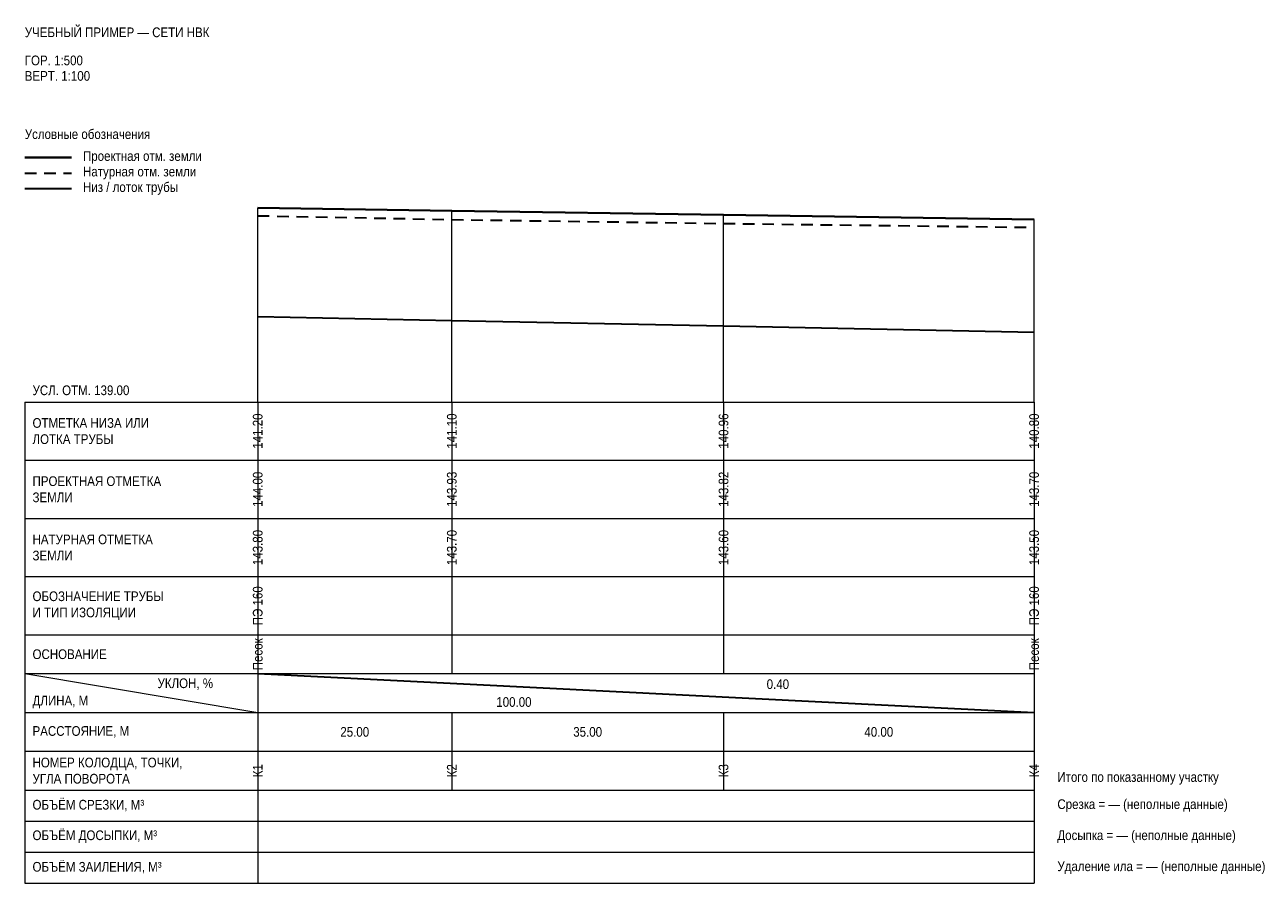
# Model space of a CAD drawing. Header units: metres. Extents: x -30 to 130, y -62 to 49.
import ezdxf
from ezdxf.enums import TextEntityAlignment as Align

# ---------------------------------------------------------------- set-up
doc = ezdxf.new("R2010")
doc.units = ezdxf.units.M
doc.linetypes.add('PROF_DASH', pattern=[2, 1.2, -0.8])
for name, color, linetype in [('PROF_GRID', 7, 'Continuous'), ('PROF_GROUND', 7, 'Continuous'), ('PROF_LEGEND', 7, 'Continuous'), ('PROF_ORD', 7, 'Continuous'), ('PROF_PIPE_INVERT', 7, 'Continuous'), ('PROF_PROJECT_GROUND', 7, 'Continuous'), ('PROF_SLOPE', 7, 'Continuous'), ('PROF_TEXT', 7, 'Continuous')]:
    doc.layers.add(name, color=color, linetype=linetype)
doc.styles.get("Standard").update_dxf_attribs({"font": 'Arial.ttf'})

msp = doc.modelspace()

# ---------------------------------------------------------------- linework, layer by layer
at = {"layer": 'PROF_GRID', "color": 8, "lineweight": 18}
for points in [[(-30, 0), (100, 0)], [(-30, 0), (-30, -62)], [(0, 0), (0, -7.5)], [(0, 0), (0, -62)], [(25, 0), (25, -7.5)], [(60, 0), (60, -7.5)], [(100, 0), (100, -7.5)], [(100, 0), (100, -62)], [(-30, -7.5), (100, -7.5)], [(0, -7.5), (0, -15)], [(25, -7.5), (25, -15)], [(60, -7.5), (60, -15)], [(100, -7.5), (100, -15)], [(-30, -15), (100, -15)], [(0, -15), (0, -22.5)], [(25, -15), (25, -22.5)], [(60, -15), (60, -22.5)], [(100, -15), (100, -22.5)], [(-30, -22.5), (100, -22.5)], [(0, -22.5), (0, -30)], [(25, -22.5), (25, -30)], [(60, -22.5), (60, -30)], [(100, -22.5), (100, -30)], [(-30, -30), (100, -30)], [(0, -30), (0, -35)], [(25, -30), (25, -35)], [(60, -30), (60, -35)], [(100, -30), (100, -35)], [(-30, -35), (100, -35)], [(-30, -35), (0, -40)], [(0, -35), (0, -40)], [(100, -35), (100, -40)], [(-30, -40), (100, -40)], [(0, -40), (0, -45)], [(25, -40), (25, -45)], [(60, -40), (60, -45)], [(100, -40), (100, -45)], [(-30, -45), (100, -45)], [(0, -45), (0, -50)], [(25, -45), (25, -50)], [(60, -45), (60, -50)], [(100, -45), (100, -50)], [(-30, -50), (100, -50)], [(-30, -54), (100, -54)], [(-30, -58), (100, -58)], [(-30, -62), (100, -62)]]:
    msp.add_lwpolyline(points, dxfattribs=at)
at = {"layer": 'PROF_GROUND', "color": 7, "linetype": 'PROF_DASH', "lineweight": 30, "ltscale": 1.25}
msp.add_lwpolyline([(0, 24), (25, 23.5), (60, 23), (100, 22.5)], dxfattribs=at)
at = {"layer": 'PROF_LEGEND', "color": 1, "lineweight": 40}
msp.add_lwpolyline([(-30, 31.5), (-24, 31.5)], dxfattribs=at)
at = {"layer": 'PROF_LEGEND', "color": 7, "linetype": 'PROF_DASH', "lineweight": 30, "ltscale": 1.25}
msp.add_lwpolyline([(-30, 29.5), (-24, 29.5)], dxfattribs=at)
at = {"layer": 'PROF_LEGEND', "color": 1, "lineweight": 30}
msp.add_lwpolyline([(-30, 27.5), (-24, 27.5)], dxfattribs=at)
at = {"layer": 'PROF_ORD', "color": 8, "lineweight": 18}
for points in [[(0, 0), (0, 25)], [(25, 0), (25, 24.63)], [(60, 0), (60, 24.1)], [(100, 0), (100, 23.5)]]:
    msp.add_lwpolyline(points, dxfattribs=at)
at = {"layer": 'PROF_PIPE_INVERT', "color": 1, "lineweight": 30}
msp.add_lwpolyline([(0, 11), (25, 10.5), (60, 9.8), (100, 9)], dxfattribs=at)
at = {"layer": 'PROF_PROJECT_GROUND', "color": 1, "lineweight": 40}
msp.add_lwpolyline([(0, 25), (25, 24.63), (60, 24.1), (100, 23.5)], dxfattribs=at)
at = {"layer": 'PROF_SLOPE', "color": 7, "lineweight": 30}
msp.add_lwpolyline([(0, -35), (100, -40)], dxfattribs=at)

# ---------------------------------------------------------------- texts
at = {"layer": 'PROF_TEXT', "color": 1, "lineweight": 18, "width": 0.85}
for s, p in [('141.20', (0, -3.75)), ('141.10', (25, -3.75)), ('140.96', (60, -3.75)), ('140.80', (100, -3.75)), ('144.00', (0, -11.25)), ('143.93', (25, -11.25)), ('143.82', (60, -11.25)), ('143.70', (100, -11.25))]:
    msp.add_text(s, height=1.25, rotation=90, dxfattribs=at).set_placement(p, align=Align.MIDDLE_CENTER)
at = {"layer": 'PROF_TEXT', "color": 7, "lineweight": 18, "width": 0.85}
for s, p in [('143.80', (0, -18.75)), ('143.70', (25, -18.75)), ('143.60', (60, -18.75)), ('143.50', (100, -18.75)), ('ПЭ 160', (0, -26.25)), ('ПЭ 160', (100, -26.25)), ('Песок', (0, -32.5)), ('Песок', (100, -32.5)), ('К1', (0, -47.5)), ('К2', (25, -47.5)), ('К3', (60, -47.5)), ('К4', (100, -47.5))]:
    msp.add_text(s, height=1.25, rotation=90, dxfattribs=at).set_placement(p, align=Align.MIDDLE_CENTER)
for s, p in [('0.40', (67, -36.35)), ('100.00', (33, -38.65)), ('25.00', (12.5, -42.5)), ('35.00', (42.5, -42.5)), ('40.00', (80, -42.5))]:
    msp.add_text(s, height=1.25, dxfattribs=at).set_placement(p, align=Align.MIDDLE_CENTER)
at = {"layer": 'PROF_TEXT', "color": 7, "lineweight": 18, "char_height": 1.25, "attachment_point": 4}
for s, insert, width in [('{\\W0.85;\\pxql;УЧЕБНЫЙ ПРИМЕР — СЕТИ НВК}', (-30, 47.62), 130), ('{\\W0.85;\\pxql;ГОР. 1:500}', (-30, 44), 30), ('{\\W0.85;\\pxql;ВЕРТ. 1:100}', (-30, 42), 30), ('{\\W0.85;\\pxql;Условные обозначения}', (-30, 34.5), 35), ('{\\W0.85;\\pxql;Проектная отм. земли}', (-22.5, 31.5), 32.5), ('{\\W0.85;\\pxql;Натурная отм. земли}', (-22.5, 29.5), 32.5), ('{\\W0.85;\\pxql;Низ / лоток трубы}', (-22.5, 27.5), 32.5), ('{\\W0.85;\\pxql;УСЛ. ОТМ. 139.00}', (-29, 1.5), 29), ('{\\W0.85;\\pxql;ОТМЕТКА НИЗА ИЛИ\\PЛОТКА ТРУБЫ}', (-29, -3.75), 28), ('{\\W0.85;\\pxql;ПРОЕКТНАЯ ОТМЕТКА\\PЗЕМЛИ}', (-29, -11.25), 28), ('{\\W0.85;\\pxql;НАТУРНАЯ ОТМЕТКА\\PЗЕМЛИ}', (-29, -18.75), 28), ('{\\W0.85;\\pxql;ОБОЗНАЧЕНИЕ ТРУБЫ\\PИ ТИП ИЗОЛЯЦИИ}', (-29, -26.25), 28), ('{\\W0.85;\\pxql;ОСНОВАНИЕ}', (-29, -32.5), 28), ('{\\W0.85;\\pxql;УКЛОН, %}', (-12.9, -36.35), 12), ('{\\W0.85;\\pxql;ДЛИНА, М}', (-29, -38.65), 9), ('{\\W0.85;\\pxql;РАССТОЯНИЕ, М}', (-29, -42.5), 28), ('{\\W0.85;\\pxql;НОМЕР КОЛОДЦА, ТОЧКИ,\\PУГЛА ПОВОРОТА}', (-29, -47.5), 28), ('{\\W0.85;\\pxql;Итого по показанному участку}', (103, -48.5), 40), ('{\\W0.85;\\pxql;ОБЪЁМ СРЕЗКИ, М³}', (-29, -52), 28), ('{\\W0.85;\\pxql;Срезка = — (неполные данные)}', (103, -52), 40), ('{\\W0.85;\\pxql;ОБЪЁМ ДОСЫПКИ, М³}', (-29, -56), 28), ('{\\W0.85;\\pxql;Досыпка = — (неполные данные)}', (103, -56), 40), ('{\\W0.85;\\pxql;ОБЪЁМ ЗАИЛЕНИЯ, М³}', (-29, -60), 28), ('{\\W0.85;\\pxql;Удаление ила = — (неполные данные)}', (103, -60), 40)]:
    msp.add_mtext(s, dxfattribs=dict(at, insert=insert, width=width))

doc.saveas('drawing.dxf')
